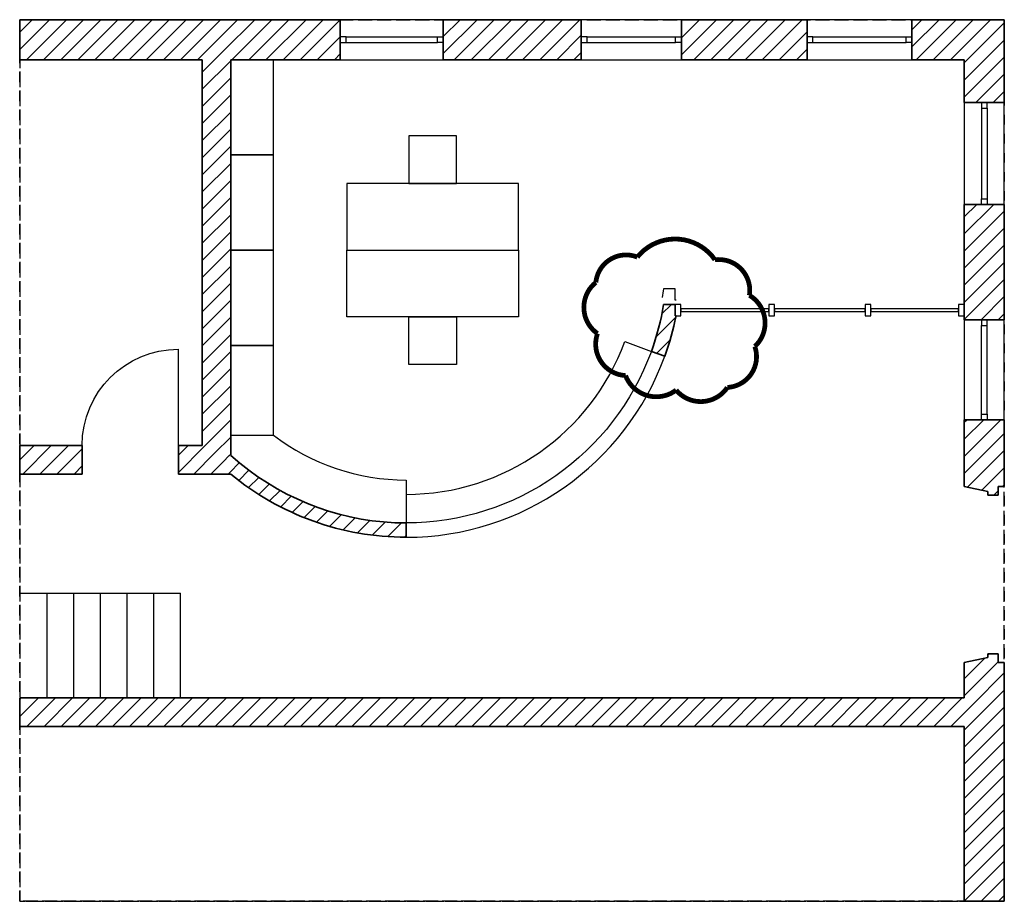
# Model space of a CAD drawing. Header units: metres. Extents: x 52.1 to 62.4, y 13 to 22.2.
import ezdxf

# ---------------------------------------------------------------- set-up
doc = ezdxf.new("R2010")
doc.units = ezdxf.units.M
doc.header["$LTSCALE"] = 0.0125
doc.linetypes.add('VERDECKT', pattern=[9.524999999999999, 6.35, -3.175])
for name, color, linetype in [('A_Aenderungssymbole', 1, 'Continuous'), ('A_Decken', 253, 'Continuous'), ('A_Fassaden', 144, 'Continuous'), ('A_Fenster', 143, 'Continuous'), ('A_Tueren', 153, 'Continuous'), ('A_Waende', 7, 'Continuous')]:
    doc.layers.add(name, color=color, linetype=linetype)
doc.layers.add('X_Hilfskonstruktion', color=5, linetype='Continuous', plot=False)
pattern_1 = [(45, (0, 0), (-0.08980256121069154, 0.08980256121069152), [])]

msp = doc.modelspace()

# ---------------------------------------------------------------- hatches: boundary and pattern name
at = {"layer": 'A_Waende', "linetype": 'Continuous', "lineweight": -3}
h = msp.add_hatch(dxfattribs=at)
h.set_pattern_fill('ANSI31', color=1, scale=0.04, style=0)
h.set_pattern_definition([(45, (0, 0), (-0.08980256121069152, 0.08980256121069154), [])])
h.paths.add_polyline_path([(52.07276109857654, 22.21050602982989), (52.07276109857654, 21.7905060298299), (53.98823216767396, 21.7905060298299), (54.18823216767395, 21.90550602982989), (54.28823216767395, 22.21050602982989)], flags=0)
h.paths.add_polyline_path([(54.28823216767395, 22.21050602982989), (54.18823216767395, 21.90550602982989), (54.28823216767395, 21.7905060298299), (55.43823216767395, 21.7905060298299), (55.43823216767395, 22.21050602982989)], flags=0)
h.paths.add_polyline_path([(56.51823216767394, 22.21050602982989), (56.51823216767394, 21.7905060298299), (57.96823216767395, 21.7905060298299), (57.96823216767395, 22.21050602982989)], flags=0)
h.paths.add_polyline_path([(59.01823216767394, 22.21050602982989), (59.01823216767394, 21.7905060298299), (60.33823216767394, 21.7905060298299), (60.33823216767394, 22.21050602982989)], flags=0)
h.paths.add_polyline_path([(61.43823216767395, 22.21050602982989), (61.43823216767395, 21.7905060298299), (61.98823216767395, 21.7905060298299), (62.40823216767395, 22.21050602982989)], flags=0)
h = msp.add_hatch(dxfattribs=at)
h.set_pattern_fill('ANSI31', color=1, scale=0.04, angle=-360, style=0)
h.set_pattern_definition(pattern_1)
h.paths.add_polyline_path([(62.40823216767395, 22.21050602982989), (61.98823216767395, 21.7905060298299), (61.98823216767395, 21.3405060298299), (62.40823216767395, 21.3405060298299)], flags=0)
h.paths.add_polyline_path([(62.40823216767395, 20.2705060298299), (61.98823216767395, 20.2705060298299), (61.98823216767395, 19.0605060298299), (62.40823216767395, 19.0605060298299)], flags=0)
h.paths.add_polyline_path([(62.40823216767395, 18.01050602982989), (61.98823216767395, 18.01050602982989), (61.98823216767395, 17.3081617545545), (62.2352240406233, 17.25783099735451), (62.2352240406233, 17.21801891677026), (62.34449232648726, 17.21801891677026), (62.34449232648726, 17.3081617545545), (62.40823216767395, 17.3081617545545)], flags=0)
h = msp.add_hatch(dxfattribs=at)
h.set_pattern_fill('ANSI31', color=1, scale=0.04, style=0)
h.set_pattern_definition([(44.99999999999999, (0, 0), (-0.08980256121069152, 0.08980256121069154), [])])
h.paths.add_polyline_path([(53.98823216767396, 17.7405060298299), (54.17312973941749, 17.62278826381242), (54.28823216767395, 17.63525671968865), (54.28823216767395, 21.7905060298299), (54.18823216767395, 21.90550602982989), (53.98823216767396, 21.7905060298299)], flags=0)
h = msp.add_hatch(dxfattribs=at)
h.set_pattern_fill('ANSI31', color=1, scale=0.04, style=0)
h.set_pattern_definition([(45.00000000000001, (0, 0), (-0.08980256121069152, 0.08980256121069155), [])])
edge = h.paths.add_edge_path(flags=0)
edge.add_line((58.70331110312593, 18.72851355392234), (58.84426499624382, 18.67721053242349))
edge.add_ellipse((56.13026523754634, 19.66502566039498), major_axis=(2.042250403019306, 2.042250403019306), ratio=0.9999999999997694, start_angle=294.9999999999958, end_angle=303.7284777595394)
edge.add_line((58.962736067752, 19.1005060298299), (58.95361657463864, 19.1005060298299))
edge.add_line((58.95361657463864, 19.1005060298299), (58.95361657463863, 19.22050602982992))
edge.add_line((58.95361657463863, 19.22050602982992), (58.83212057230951, 19.22050602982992))
edge.add_ellipse((56.13026523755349, 19.66502566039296), major_axis=(-1.936184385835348, 1.936184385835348), ratio=0.999999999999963, start_angle=204.9999999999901, end_angle=215.6571755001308, ccw=False)
h = msp.add_hatch(dxfattribs=at)
h.set_pattern_fill('ANSI31', color=1, scale=0.04, style=0)
h.set_pattern_definition([(44.99999999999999, (0, 0), (-0.08980256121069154, 0.08980256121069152), [])])
h.paths.add_polyline_path([(54.28823216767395, 17.4405060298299), (54.17312973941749, 17.62278826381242), (53.98823216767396, 17.7405060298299), (53.73823216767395, 17.7405060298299), (53.73823216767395, 17.4405060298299)], flags=0)
h.paths.add_polyline_path([(52.72823216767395, 17.4405060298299), (52.72823216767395, 17.7405060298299), (52.07276109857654, 17.7405060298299), (52.07276109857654, 17.4405060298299)], flags=0)
h = msp.add_hatch(dxfattribs=at)
h.set_pattern_fill('ANSI31', color=1, scale=0.04000000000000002, angle=-360, style=0)
h.set_pattern_definition([(44.99999999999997, (0, 7.105427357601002e-15), (-0.08980256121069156, 0.08980256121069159), [])])
edge = h.paths.add_edge_path(flags=0)
edge.add_line((54.28823216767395, 17.63525671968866), (54.17312973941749, 17.62278826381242))
edge.add_line((54.17312973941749, 17.62278826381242), (54.288232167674, 17.44050602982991))
edge.add_ellipse((56.13026523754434, 19.66502566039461), major_axis=(2.042250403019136, 2.042250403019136), ratio=0.9999999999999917, start_angle=185.3732445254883, end_angle=225.0000000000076)
edge.add_line((56.13026523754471, 16.77684744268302), (56.13026523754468, 16.92684744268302))
edge.add_ellipse((56.13026523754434, 19.66502566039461), major_axis=(-1.936184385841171, 1.936184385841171), ratio=0.9999999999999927, start_angle=95.37324452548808, end_angle=135.000000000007, ccw=False)
edge.add_line((54.38389972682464, 17.55603835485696), (54.28823216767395, 17.63525671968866))
h = msp.add_hatch(dxfattribs=at)
h.set_pattern_fill('ANSI31', color=1, scale=0.04, angle=-360, style=0)
h.set_pattern_definition(pattern_1)
h.paths.add_polyline_path([(62.40823216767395, 15.4628503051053), (62.34449232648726, 15.4628503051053), (62.34449232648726, 15.55299314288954), (62.2352240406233, 15.55299314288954), (62.2352240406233, 15.51318106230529), (61.98823216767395, 15.4628503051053), (61.98823216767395, 15.0905060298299), (62.10323216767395, 14.9905060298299), (62.40823216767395, 15.0905060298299)], flags=0)
h.paths.add_polyline_path([(62.40823216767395, 15.0905060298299), (62.10323216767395, 14.9905060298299), (61.98823216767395, 14.7905060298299), (61.98823216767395, 12.95435942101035), (62.40823216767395, 12.95435942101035)], flags=0)
h = msp.add_hatch(dxfattribs=at)
h.set_pattern_fill('ANSI31', color=1, scale=0.04, angle=-360, style=0)
h.set_pattern_definition([(45, (0, 0), (-0.08980256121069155, 0.08980256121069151), [])])
h.paths.add_polyline_path([(61.98823216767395, 14.7905060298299), (62.10323216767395, 14.9905060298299), (61.98823216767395, 15.0905060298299), (52.07276109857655, 15.0905060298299), (52.07276109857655, 14.7905060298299)], flags=0)

# ---------------------------------------------------------------- linework, layer by layer
at = {"layer": 'A_Aenderungssymbole', "const_width": 0.05}
msp.add_lwpolyline([(58.55630764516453, 19.71814181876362, 0.5), (58.12079721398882, 19.45237705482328, 0.5), (58.13776514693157, 18.91519298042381, 0.5), (58.43187609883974, 18.47413658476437, 0.5), (58.96353818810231, 18.32146320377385, 0.5), (59.50085625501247, 18.34973606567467, 0.5), (59.78931119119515, 18.77948332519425, 0.5), (59.73275141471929, 19.31666739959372, 0.5), (59.37076869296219, 19.68986895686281, 0.5)], format="xyb", close=True, dxfattribs=at)
at = {"layer": 'A_Decken', "color": 253, "linetype": 'VERDECKT', "lineweight": -3}
for points in [[(62.40823216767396, 22.2105060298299, -0.25), (62.40823216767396, 12.95435942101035, -0.25), (52.07276109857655, 12.95435942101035, -0.25), (52.07276109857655, 22.2105060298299, -0.25)], [(52.07276109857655, 22.2105060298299), (62.40823216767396, 22.2105060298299), (62.40823216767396, 22.2105060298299, -0.25), (52.07276109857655, 22.2105060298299, -0.25)], [(52.07276109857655, 12.95435942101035), (52.07276109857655, 22.2105060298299), (52.07276109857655, 22.2105060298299, -0.25), (52.07276109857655, 12.95435942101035, -0.25)], [(62.40823216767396, 12.95435942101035), (62.40823216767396, 22.2105060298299), (52.07276109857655, 22.2105060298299), (52.07276109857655, 12.95435942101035)], [(62.40823216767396, 22.2105060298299), (62.40823216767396, 12.95435942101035), (62.40823216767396, 12.95435942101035, -0.25), (62.40823216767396, 22.2105060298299, -0.25)], [(62.40823216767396, 12.95435942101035), (52.07276109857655, 12.95435942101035), (52.07276109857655, 12.95435942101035, -0.25), (62.40823216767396, 12.95435942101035, -0.25)]]:
    msp.add_3dface(points, dxfattribs=at)
at = {"layer": 'A_Fassaden', "color": 144, "linetype": 'Continuous', "lineweight": -3}
for p, q in [((59.01361657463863, 19.2205060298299), (58.95361657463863, 19.2205060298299)), ((58.95361657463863, 19.2205060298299), (58.95361657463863, 19.1005060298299)), ((59.01361657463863, 19.1005060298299), (59.01361657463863, 19.2205060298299)), ((59.93515510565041, 19.1755060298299), (59.01361657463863, 19.1755060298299)), ((59.01361657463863, 19.1755060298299), (59.01361657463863, 19.1455060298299)), ((59.01361657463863, 19.1455060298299), (59.93515510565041, 19.1455060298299)), ((59.99515510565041, 19.2205060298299), (59.93515510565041, 19.2205060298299)), ((59.93515510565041, 19.2205060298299), (59.93515510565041, 19.1005060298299)), ((59.93515510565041, 19.1455060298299), (59.93515510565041, 19.1755060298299)), ((59.99515510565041, 19.1005060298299), (59.99515510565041, 19.2205060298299)), ((60.94669363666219, 19.1755060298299), (59.99515510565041, 19.1755060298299)), ((59.99515510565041, 19.1755060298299), (59.99515510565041, 19.1455060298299)), ((59.99515510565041, 19.1455060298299), (60.94669363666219, 19.1455060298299)), ((61.00669363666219, 19.2205060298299), (60.94669363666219, 19.2205060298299)), ((60.94669363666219, 19.2205060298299), (60.94669363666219, 19.1005060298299)), ((60.94669363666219, 19.1455060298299), (60.94669363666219, 19.1755060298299)), ((61.00669363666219, 19.1005060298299), (61.00669363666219, 19.2205060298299)), ((61.92823216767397, 19.1755060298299), (61.00669363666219, 19.1755060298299)), ((61.00669363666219, 19.1755060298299), (61.00669363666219, 19.1455060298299)), ((61.00669363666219, 19.1455060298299), (61.92823216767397, 19.1455060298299)), ((61.98823216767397, 19.2205060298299), (61.92823216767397, 19.2205060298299)), ((61.92823216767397, 19.2205060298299), (61.92823216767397, 19.1005060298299)), ((61.92823216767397, 19.1455060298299), (61.92823216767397, 19.1755060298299)), ((61.98823216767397, 19.1005060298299), (61.98823216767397, 19.2205060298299)), ((58.95361657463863, 19.1005060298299), (59.01361657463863, 19.1005060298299)), ((59.93515510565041, 19.1005060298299), (59.99515510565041, 19.1005060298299)), ((60.94669363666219, 19.1005060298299), (61.00669363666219, 19.1005060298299)), ((61.92823216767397, 19.1005060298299), (61.98823216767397, 19.1005060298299))]:
    msp.add_line(p, q, dxfattribs=at)
at = {"layer": 'A_Fenster', "color": 143, "linetype": 'Continuous', "lineweight": -3}
for p, q in [((55.49823216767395, 22.03050602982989), (56.45823216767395, 22.03050602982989)), ((58.02823216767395, 22.03050602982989), (58.95823216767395, 22.03050602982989)), ((60.39823216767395, 22.03050602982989), (61.37823216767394, 22.03050602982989)), ((55.49823216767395, 21.9705060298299), (56.45823216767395, 21.9705060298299)), ((58.02823216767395, 21.9705060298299), (58.95823216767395, 21.9705060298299)), ((60.39823216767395, 21.9705060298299), (61.37823216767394, 21.9705060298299)), ((62.16823216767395, 21.2805060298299), (62.16823216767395, 20.3305060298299)), ((62.22823216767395, 21.2805060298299), (62.22823216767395, 20.3305060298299)), ((62.16823216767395, 18.07050602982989), (62.16823216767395, 19.00050602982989)), ((62.22823216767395, 18.07050602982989), (62.22823216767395, 19.00050602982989))]:
    msp.add_line(p, q, dxfattribs=at)
for points in [[(55.49823216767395, 22.03050602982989), (55.43823216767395, 22.03050602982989), (55.43823216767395, 21.9705060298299), (55.49823216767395, 21.9705060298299)], [(56.45823216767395, 22.03050602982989), (56.51823216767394, 22.03050602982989), (56.51823216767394, 21.9705060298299), (56.45823216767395, 21.9705060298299)], [(58.02823216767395, 22.03050602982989), (57.96823216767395, 22.03050602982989), (57.96823216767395, 21.9705060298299), (58.02823216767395, 21.9705060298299)], [(58.95823216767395, 22.03050602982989), (59.01823216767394, 22.03050602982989), (59.01823216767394, 21.9705060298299), (58.95823216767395, 21.9705060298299)], [(60.39823216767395, 22.03050602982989), (60.33823216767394, 22.03050602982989), (60.33823216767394, 21.9705060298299), (60.39823216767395, 21.9705060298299)], [(61.37823216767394, 22.03050602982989), (61.43823216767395, 22.03050602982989), (61.43823216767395, 21.9705060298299), (61.37823216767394, 21.9705060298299)], [(62.22823216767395, 21.2805060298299), (62.22823216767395, 21.3405060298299), (62.16823216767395, 21.3405060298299), (62.16823216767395, 21.2805060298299)], [(62.22823216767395, 20.33050602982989), (62.22823216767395, 20.2705060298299), (62.16823216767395, 20.2705060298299), (62.16823216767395, 20.33050602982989)], [(62.22823216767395, 19.00050602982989), (62.22823216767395, 19.0605060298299), (62.16823216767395, 19.0605060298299), (62.16823216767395, 19.00050602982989)], [(62.22823216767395, 18.07050602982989), (62.22823216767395, 18.01050602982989), (62.16823216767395, 18.01050602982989), (62.16823216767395, 18.07050602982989)]]:
    msp.add_lwpolyline(points, close=True, dxfattribs=at)
at = {"layer": 'A_Tueren', "color": 153, "linetype": 'Continuous', "lineweight": -3, "extrusion": (1, 0, 0), "elevation": 53.73823216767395}
msp.add_lwpolyline([(17.74050602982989, 0), (18.7505060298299, 0)], dxfattribs=at)
at = {"layer": 'A_Tueren', "color": 153, "linetype": 'Continuous', "lineweight": -3, "extrusion": (0, 0, -1)}
msp.add_arc((-53.73823216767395, 17.74050602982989), 1.01, 0, 90, dxfattribs=at)
at = {"layer": 'A_Waende', "color": 7, "linetype": 'Continuous', "lineweight": 35}
for p, q in [((52.07276109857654, 22.21050602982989), (52.07276109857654, 21.7905060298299)), ((54.28823216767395, 22.21050602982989), (52.07276109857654, 22.21050602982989)), ((55.43823216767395, 22.21050602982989), (54.28823216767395, 22.21050602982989)), ((55.43823216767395, 21.7905060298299), (55.43823216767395, 22.21050602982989)), ((56.51823216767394, 22.21050602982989), (56.51823216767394, 21.7905060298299)), ((57.96823216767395, 22.21050602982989), (56.51823216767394, 22.21050602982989)), ((57.96823216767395, 21.7905060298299), (57.96823216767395, 22.21050602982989)), ((59.01823216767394, 22.21050602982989), (59.01823216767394, 21.7905060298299)), ((60.33823216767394, 22.21050602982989), (59.01823216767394, 22.21050602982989)), ((60.33823216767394, 21.7905060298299), (60.33823216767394, 22.21050602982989)), ((61.43823216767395, 22.21050602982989), (61.43823216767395, 21.7905060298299)), ((62.40823216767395, 22.21050602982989), (61.43823216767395, 22.21050602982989)), ((62.40823216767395, 21.3405060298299), (62.40823216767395, 22.21050602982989)), ((52.07276109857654, 21.7905060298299), (53.98823216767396, 21.7905060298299)), ((53.98823216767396, 21.7905060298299), (53.98823216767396, 17.7405060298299)), ((54.28823216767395, 21.7905060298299), (55.43823216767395, 21.7905060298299)), ((54.28823216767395, 17.63525671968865), (54.28823216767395, 21.7905060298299)), ((56.51823216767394, 21.7905060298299), (57.96823216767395, 21.7905060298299)), ((59.01823216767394, 21.7905060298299), (60.33823216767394, 21.7905060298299)), ((61.43823216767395, 21.7905060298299), (61.98823216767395, 21.7905060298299)), ((61.98823216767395, 21.7905060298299), (61.98823216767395, 21.3405060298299)), ((61.98823216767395, 21.3405060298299), (62.40823216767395, 21.3405060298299)), ((62.40823216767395, 20.2705060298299), (61.98823216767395, 20.2705060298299)), ((61.98823216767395, 20.2705060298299), (61.98823216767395, 19.0605060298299)), ((62.40823216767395, 19.0605060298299), (62.40823216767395, 20.2705060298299)), ((58.95361657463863, 19.22050602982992), (58.83212057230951, 19.22050602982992)), ((58.95361657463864, 19.1005060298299), (58.95361657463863, 19.22050602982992)), ((58.962736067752, 19.1005060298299), (58.95361657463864, 19.1005060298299)), ((61.98823216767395, 19.0605060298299), (62.40823216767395, 19.0605060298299)), ((58.70331110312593, 18.72851355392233), (58.84426499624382, 18.67721053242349)), ((62.40823216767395, 18.01050602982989), (61.98823216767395, 18.01050602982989)), ((61.98823216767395, 18.01050602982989), (61.98823216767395, 17.3081617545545)), ((62.40823216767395, 17.3081617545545), (62.40823216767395, 18.01050602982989)), ((52.72823216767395, 17.7405060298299), (52.07276109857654, 17.7405060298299)), ((52.07276109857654, 17.7405060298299), (52.07276109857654, 17.4405060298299)), ((52.72823216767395, 17.4405060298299), (52.72823216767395, 17.7405060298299)), ((53.98823216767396, 17.7405060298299), (53.73823216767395, 17.7405060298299)), ((53.73823216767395, 17.7405060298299), (53.73823216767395, 17.4405060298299)), ((54.38389972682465, 17.55603835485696), (54.28823216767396, 17.63525671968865)), ((52.07276109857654, 17.4405060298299), (52.72823216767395, 17.4405060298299)), ((53.73823216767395, 17.4405060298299), (54.28823216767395, 17.4405060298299)), ((61.98823216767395, 17.3081617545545), (62.2352240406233, 17.25783099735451)), ((62.34449232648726, 17.21801891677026), (62.34449232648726, 17.3081617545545)), ((62.34449232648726, 17.3081617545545), (62.40823216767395, 17.3081617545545)), ((62.2352240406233, 17.25783099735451), (62.2352240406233, 17.21801891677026)), ((62.2352240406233, 17.21801891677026), (62.34449232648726, 17.21801891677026)), ((56.13026523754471, 16.77684744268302), (56.13026523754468, 16.92684744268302)), ((62.2352240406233, 15.51318106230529), (61.98823216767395, 15.4628503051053)), ((62.34449232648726, 15.55299314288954), (62.2352240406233, 15.55299314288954)), ((62.2352240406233, 15.55299314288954), (62.2352240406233, 15.51318106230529)), ((62.34449232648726, 15.4628503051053), (62.34449232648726, 15.55299314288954)), ((61.98823216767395, 15.4628503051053), (61.98823216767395, 15.0905060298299)), ((62.40823216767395, 15.4628503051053), (62.34449232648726, 15.4628503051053)), ((62.40823216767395, 15.0905060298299), (62.40823216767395, 15.4628503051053)), ((61.98823216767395, 15.0905060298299), (52.07276109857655, 15.0905060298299)), ((52.07276109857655, 15.0905060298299), (52.07276109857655, 14.7905060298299)), ((62.40823216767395, 12.95435942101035), (62.40823216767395, 15.0905060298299)), ((52.07276109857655, 14.7905060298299), (61.98823216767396, 14.7905060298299)), ((61.98823216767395, 14.7905060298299), (61.98823216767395, 12.95435942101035)), ((61.98823216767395, 12.95435942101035), (62.40823216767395, 12.95435942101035))]:
    msp.add_line(p, q, dxfattribs=at)
at = {"layer": 'A_Waende', "color": 253, "linetype": 'Continuous', "lineweight": -3}
for p, q in [((56.51823216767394, 22.21050602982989), (55.43823216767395, 22.21050602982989)), ((59.01823216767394, 22.21050602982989), (57.96823216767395, 22.21050602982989)), ((61.43823216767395, 22.21050602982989), (60.33823216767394, 22.21050602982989)), ((55.43823216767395, 21.7905060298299), (56.51823216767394, 21.7905060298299)), ((57.96823216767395, 21.7905060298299), (59.01823216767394, 21.7905060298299)), ((60.33823216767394, 21.7905060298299), (61.43823216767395, 21.7905060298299)), ((61.98823216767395, 21.3405060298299), (61.98823216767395, 20.2705060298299)), ((62.40823216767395, 20.2705060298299), (62.40823216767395, 21.3405060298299)), ((61.98823216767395, 19.0605060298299), (61.98823216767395, 18.01050602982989)), ((62.40823216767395, 18.01050602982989), (62.40823216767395, 19.0605060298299)), ((58.84426499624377, 18.67721053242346, 2.21), (58.70331110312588, 18.7285135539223, 2.21)), ((56.13026523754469, 16.92684744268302, 2.21), (56.13026523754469, 16.77684744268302, 2.21))]:
    msp.add_line(p, q, dxfattribs=at)
at = {"layer": 'A_Waende', "color": 7, "linetype": 'Continuous', "lineweight": 35, "extrusion": (0, 0, -1)}
for centre, radius, start, end in [((-56.13026523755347, 19.66502566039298), 2.738178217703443, 189.3428244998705, 200.000000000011), ((-56.13026523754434, 19.6650256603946), 2.738178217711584, 270, 309.626755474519)]:
    msp.add_arc(centre, radius, start, end, dxfattribs=at)
at = {"layer": 'A_Waende', "color": 7, "linetype": 'Continuous', "lineweight": 35}
for centre, radius, start, end in [((56.13026523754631, 19.66502566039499), 2.888178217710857, 340.0000000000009, 348.7284777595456), ((56.13026523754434, 19.6650256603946), 2.888178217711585, 230.3732445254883, 270.0000000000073)]:
    msp.add_arc(centre, radius, start, end, dxfattribs=at)
at = {"layer": 'A_Waende', "color": 253, "linetype": 'Continuous', "lineweight": -3, "extrusion": (0, 0, -1)}
for centre, start in [((-56.1302652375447, 19.66502566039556), 199.9999999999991), ((-56.1302652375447, 19.66502566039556, -2.21), 199.9999999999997)]:
    msp.add_arc(centre, 2.738178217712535, start, 270.0000000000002, dxfattribs=at)
at = {"layer": 'A_Waende', "color": 253, "linetype": 'Continuous', "lineweight": -3}
for centre, end in [((56.1302652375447, 19.66502566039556), 340.000000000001), ((56.1302652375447, 19.66502566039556, 2.21), 340.0000000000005)]:
    msp.add_arc(centre, 2.888178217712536, 270, end, dxfattribs=at)
at = {"layer": 'X_Hilfskonstruktion'}
for p, q in [((58.42354741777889, 18.83033920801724), (58.7033111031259, 18.72851355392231)), ((56.13026523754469, 17.37702406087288), (56.13026523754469, 16.92684744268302)), ((52.07276109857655, 16.1905060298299), (53.75962104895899, 16.1905060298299)), ((52.35962104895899, 15.0905060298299), (52.35962104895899, 16.1905060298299)), ((52.63962104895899, 15.0905060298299), (52.63962104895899, 16.1905060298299)), ((52.91962104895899, 15.0905060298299), (52.91962104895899, 16.1905060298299)), ((53.19962104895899, 15.0905060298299), (53.19962104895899, 16.1905060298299)), ((53.47962104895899, 15.0905060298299), (53.47962104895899, 16.1905060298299)), ((53.75962104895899, 15.0905060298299), (53.75962104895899, 16.1905060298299))]:
    msp.add_line(p, q, dxfattribs=at)
for points in [[(54.73823216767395, 20.7905060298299), (54.73823216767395, 21.7905060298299), (54.28823216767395, 21.7905060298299), (54.28823216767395, 20.7905060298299)], [(56.15803085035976, 20.49050602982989), (56.65803085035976, 20.49050602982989), (56.65803085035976, 20.99050602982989), (56.15803085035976, 20.99050602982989)], [(54.73823216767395, 19.7905060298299), (54.73823216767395, 20.7905060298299), (54.28823216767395, 20.7905060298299), (54.28823216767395, 19.7905060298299)], [(55.50803085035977, 19.7905060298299), (57.30803085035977, 19.7905060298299), (57.30803085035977, 20.49050602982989), (55.50803085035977, 20.49050602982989)], [(54.73823216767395, 18.7905060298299), (54.73823216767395, 19.7905060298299), (54.28823216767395, 19.7905060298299), (54.28823216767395, 18.7905060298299)], [(55.50803085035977, 19.7905060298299), (57.30803085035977, 19.7905060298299), (57.30803085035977, 19.0905060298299), (55.50803085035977, 19.0905060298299)], [(56.15803085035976, 19.0905060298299), (56.65803085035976, 19.0905060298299), (56.65803085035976, 18.5905060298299), (56.15803085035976, 18.5905060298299)], [(54.73823216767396, 17.84910270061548), (54.73823216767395, 18.7905060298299), (54.28823216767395, 18.7905060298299), (54.28823216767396, 17.84910270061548)]]:
    msp.add_lwpolyline(points, close=True, dxfattribs=at)
msp.add_lwpolyline([(58.96273606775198, 19.26615207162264), (58.9536165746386, 19.26615207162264), (58.9536165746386, 19.38615207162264), (58.83212057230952, 19.38615207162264, -0.008415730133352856), (58.81562927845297, 19.29547088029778)], format="xyb", dxfattribs=at)
for centre, radius, start, end in [((56.13102716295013, 19.66767584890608), 2.44065191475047, 269.9809420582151, 339.9354196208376), ((56.13102716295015, 19.66767584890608), 2.29065191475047, 232.5524926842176, 269.9809420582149)]:
    msp.add_arc(centre, radius, start, end, dxfattribs=at)

doc.saveas('drawing.dxf')
